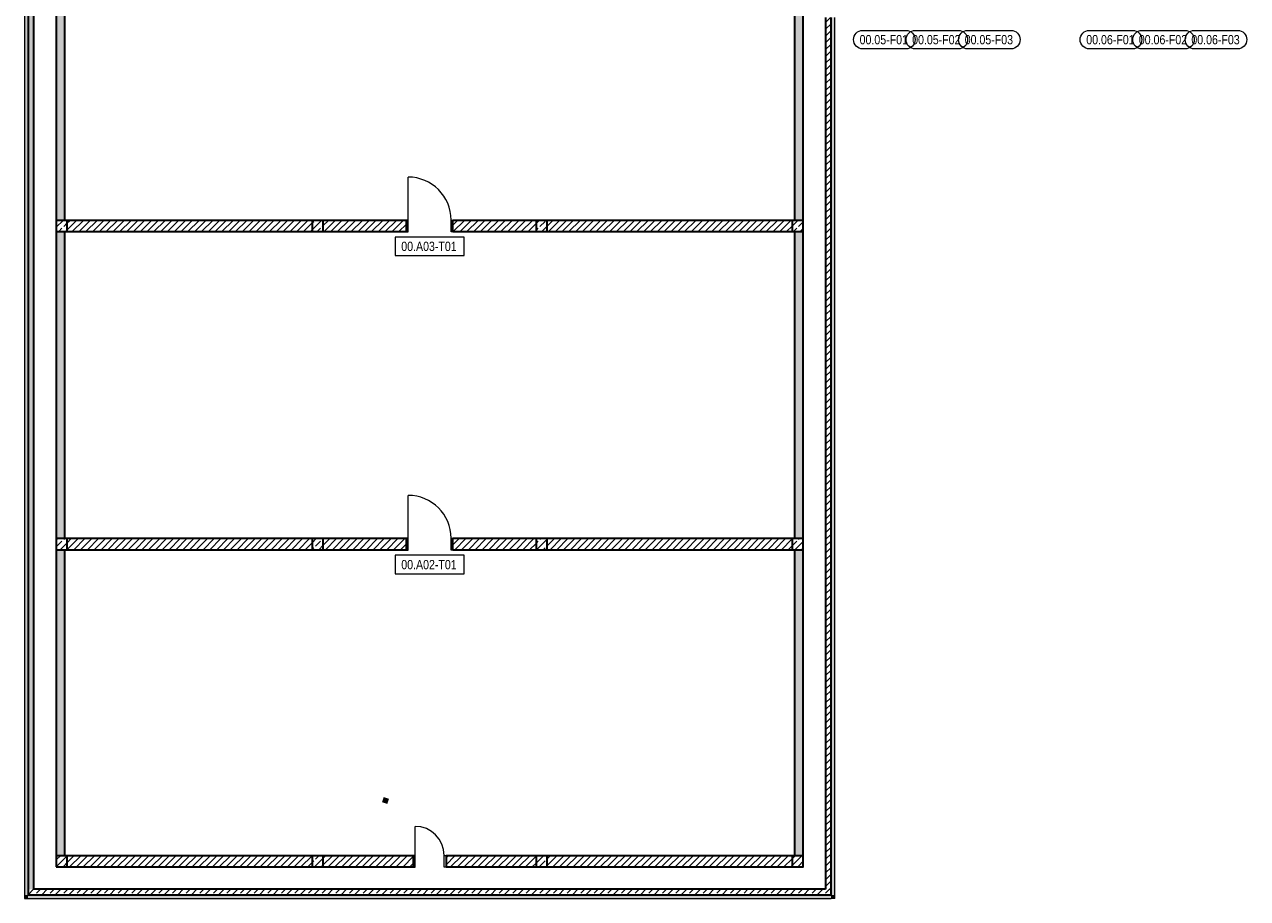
# Model space of a CAD drawing. Header units: metres. Extents: x -58265 to 590738, y -55036 to 35250.
# Tile 1 of 160: x -57225 to -24173, y -44725 to -21106. Entities that reach past the tile are written whole.
import ezdxf

# ---------------------------------------------------------------- set-up
doc = ezdxf.new("R2010")
doc.units = ezdxf.units.M
doc.header["$LTSCALE"] = 0.05
for name, color, linetype in [('0._Pikto für Layout_1_A_0_Extern_Lageplan', 7, 'Continuous'), ('0._Pikto für Layout_1_A_1_Bauteilschraffuren', 7, 'Continuous'), ('0._Pikto für Layout_1_A_1_Fenster_Text', 7, 'Continuous'), ('0._Pikto für Layout_1_A_1_Stützen', 7, 'Continuous'), ('0._Pikto für Layout_1_A_1_Türen', 7, 'Continuous'), ('0._Pikto für Layout_1_A_1_Türen_Text', 7, 'Continuous'), ('0._Pikto für Layout_1_A_1_Wände_Außen', 7, 'Continuous'), ('0._Pikto für Layout_1_A_1_Wände_Innen_Massiv', 7, 'Continuous')]:
    doc.layers.add(name, color=color, linetype=linetype)
doc.styles.add('ERSTELLTER_STIL_2', font='txt')
pattern_1 = [(45, (0, 0), (-183.8478, 183.8478), []), (45, (-91.92, 91.92), (-183.8478, 183.8478), [195, -65])]
pattern_2 = [(45, (0, 0), (-91.92388, 91.92388), [])]

msp = doc.modelspace()

# ---------------------------------------------------------------- hatches: boundary and pattern name
at = {"layer": '0._Pikto für Layout_1_A_1_Bauteilschraffuren', "linetype": 'Continuous', "lineweight": 18}
for points in [[(-57125, -44625), (-57125, -930), (-57225, -930), (-57225, -44625)], [(-36420, -18100), (-36420, -26400), (-36180, -26400), (-36180, -18100)], [(-56130, -19185), (-56370, -19185), (-56370, -26400), (-56130, -26400)], [(-35325, -44625), (-35325, -20915), (-35425, -20915), (-35425, -44625)], [(-56130, -35000), (-56130, -26700), (-56370, -26700), (-56370, -35000)], [(-36420, -26700), (-36420, -35000), (-36180, -35000), (-36180, -26700)], [(-56130, -43570), (-56130, -35300), (-56370, -35300), (-56370, -43570)], [(-36180, -43570), (-36180, -35300), (-36420, -35300), (-36420, -43570)], [(-57125, -44625), (-57225, -44725), (-57125, -44725)], [(-57225, -44625), (-57225, -44725), (-57125, -44625)], [(-35425, -44625), (-57125, -44625), (-57125, -44725), (-35425, -44725)], [(-35425, -44625), (-35425, -44725), (-35325, -44725)], [(-35425, -44625), (-35325, -44725), (-35325, -44625)]]:
    msp.add_hatch(color=9, dxfattribs=at).paths.add_polyline_path(points)
h = msp.add_hatch(dxfattribs=at)
h.set_pattern_fill('Beton__Stahlbeton_0001', color=9, style=0, pattern_type=2)
h.set_pattern_definition(pattern_1)
h.paths.add_polyline_path([(-56975, -44475), (-56975, -930), (-57125, -930), (-57125, -44475)])
h = msp.add_hatch(dxfattribs=at)
h.set_pattern_fill('Beton__Stahlbeton_0001', color=9, style=0, pattern_type=2)
h.set_pattern_definition(pattern_1)
h.paths.add_polyline_path([(-35425, -44475), (-35425, -20915), (-35575, -20915), (-35575, -44475)])
h = msp.add_hatch(dxfattribs=at)
h.set_pattern_fill('Beton__Stahlbeton_0001', color=9, style=0, pattern_type=2)
h.set_pattern_definition(pattern_1)
h.paths.add_polyline_path([(-56370, -26700), (-56070, -26700), (-56070, -26400), (-56370, -26400)])
h = msp.add_hatch(dxfattribs=at)
h.set_pattern_fill('MW_Kalksandstein_0001', color=9, style=0, pattern_type=2)
h.set_pattern_definition(pattern_2)
h.paths.add_polyline_path([(-56070, -26700), (-49450, -26700), (-49450, -26400), (-56070, -26400)])
h = msp.add_hatch(dxfattribs=at)
h.set_pattern_fill('Beton__Stahlbeton_0001', color=9, style=0, pattern_type=2)
h.set_pattern_definition(pattern_1)
h.paths.add_polyline_path([(-49450, -26700), (-49150, -26700), (-49150, -26400), (-49450, -26400)])
h = msp.add_hatch(dxfattribs=at)
h.set_pattern_fill('MW_Kalksandstein_0001', color=9, style=0, pattern_type=2)
h.set_pattern_definition(pattern_2)
h.paths.add_polyline_path([(-49150, -26700), (-46905, -26700), (-46905, -26400), (-49150, -26400)])
h = msp.add_hatch(dxfattribs=at)
h.set_pattern_fill('MW_Kalksandstein_0001', color=9, style=0, pattern_type=2)
h.set_pattern_definition(pattern_2)
h.paths.add_polyline_path([(-45645, -26700), (-43400, -26700), (-43400, -26400), (-45645, -26400)])
h = msp.add_hatch(dxfattribs=at)
h.set_pattern_fill('Beton__Stahlbeton_0001', color=9, style=0, pattern_type=2)
h.set_pattern_definition(pattern_1)
h.paths.add_polyline_path([(-43400, -26700), (-43100, -26700), (-43100, -26400), (-43400, -26400)])
h = msp.add_hatch(dxfattribs=at)
h.set_pattern_fill('MW_Kalksandstein_0001', color=9, style=0, pattern_type=2)
h.set_pattern_definition(pattern_2)
h.paths.add_polyline_path([(-43100, -26700), (-36480, -26700), (-36480, -26400), (-43100, -26400)])
h = msp.add_hatch(dxfattribs=at)
h.set_pattern_fill('Beton__Stahlbeton_0001', color=9, style=0, pattern_type=2)
h.set_pattern_definition(pattern_1)
h.paths.add_polyline_path([(-36480, -26700), (-36180, -26700), (-36180, -26400), (-36480, -26400)])
h = msp.add_hatch(dxfattribs=at)
h.set_pattern_fill('Beton__Stahlbeton_0001', color=9, style=0, pattern_type=2)
h.set_pattern_definition(pattern_1)
h.paths.add_polyline_path([(-56370, -35300), (-56070, -35300), (-56070, -35000), (-56370, -35000)])
h = msp.add_hatch(dxfattribs=at)
h.set_pattern_fill('MW_Kalksandstein_0001', color=9, style=0, pattern_type=2)
h.set_pattern_definition(pattern_2)
h.paths.add_polyline_path([(-56070, -35300), (-49450, -35300), (-49450, -35000), (-56070, -35000)])
h = msp.add_hatch(dxfattribs=at)
h.set_pattern_fill('Beton__Stahlbeton_0001', color=9, style=0, pattern_type=2)
h.set_pattern_definition(pattern_1)
h.paths.add_polyline_path([(-49450, -35300), (-49150, -35300), (-49150, -35000), (-49450, -35000)])
h = msp.add_hatch(dxfattribs=at)
h.set_pattern_fill('MW_Kalksandstein_0001', color=9, style=0, pattern_type=2)
h.set_pattern_definition(pattern_2)
h.paths.add_polyline_path([(-49150, -35300), (-46905, -35300), (-46905, -35000), (-49150, -35000)])
h = msp.add_hatch(dxfattribs=at)
h.set_pattern_fill('MW_Kalksandstein_0001', color=9, style=0, pattern_type=2)
h.set_pattern_definition(pattern_2)
h.paths.add_polyline_path([(-45645, -35300), (-43400, -35300), (-43400, -35000), (-45645, -35000)])
h = msp.add_hatch(dxfattribs=at)
h.set_pattern_fill('Beton__Stahlbeton_0001', color=9, style=0, pattern_type=2)
h.set_pattern_definition(pattern_1)
h.paths.add_polyline_path([(-43400, -35300), (-43100, -35300), (-43100, -35000), (-43400, -35000)])
h = msp.add_hatch(dxfattribs=at)
h.set_pattern_fill('MW_Kalksandstein_0001', color=9, style=0, pattern_type=2)
h.set_pattern_definition(pattern_2)
h.paths.add_polyline_path([(-43100, -35300), (-36480, -35300), (-36480, -35000), (-43100, -35000)])
h = msp.add_hatch(dxfattribs=at)
h.set_pattern_fill('Beton__Stahlbeton_0001', color=9, style=0, pattern_type=2)
h.set_pattern_definition(pattern_1)
h.paths.add_polyline_path([(-36480, -35300), (-36180, -35300), (-36180, -35000), (-36480, -35000)])
h = msp.add_hatch(dxfattribs=at)
h.set_pattern_fill('Beton__Stahlbeton_0001', color=9, style=0, pattern_type=2)
h.set_pattern_definition(pattern_1)
h.paths.add_polyline_path([(-56370, -43870), (-56070, -43870), (-56070, -43570), (-56370, -43570)])
h = msp.add_hatch(dxfattribs=at)
h.set_pattern_fill('MW_Kalksandstein_0001', color=9, style=0, pattern_type=2)
h.set_pattern_definition(pattern_2)
h.paths.add_polyline_path([(-56070, -43870), (-49450, -43870), (-49450, -43570), (-56070, -43570)])
h = msp.add_hatch(dxfattribs=at)
h.set_pattern_fill('Beton__Stahlbeton_0001', color=9, style=0, pattern_type=2)
h.set_pattern_definition(pattern_1)
h.paths.add_polyline_path([(-49450, -43870), (-49150, -43870), (-49150, -43570), (-49450, -43570)])
h = msp.add_hatch(dxfattribs=at)
h.set_pattern_fill('MW_Kalksandstein_0001', color=9, style=0, pattern_type=2)
h.set_pattern_definition(pattern_2)
h.paths.add_polyline_path([(-49150, -43570), (-49150, -43870), (-46718, -43870), (-46718, -43570)])
h = msp.add_hatch(dxfattribs=at)
h.set_pattern_fill('MW_Kalksandstein_0001', color=9, style=0, pattern_type=2)
h.set_pattern_definition(pattern_2)
h.paths.add_polyline_path([(-43400, -43570), (-45833, -43570), (-45833, -43870), (-43400, -43870)])
h = msp.add_hatch(dxfattribs=at)
h.set_pattern_fill('Beton__Stahlbeton_0001', color=9, style=0, pattern_type=2)
h.set_pattern_definition(pattern_1)
h.paths.add_polyline_path([(-43400, -43870), (-43100, -43870), (-43100, -43570), (-43400, -43570)])
h = msp.add_hatch(dxfattribs=at)
h.set_pattern_fill('MW_Kalksandstein_0001', color=9, style=0, pattern_type=2)
h.set_pattern_definition(pattern_2)
h.paths.add_polyline_path([(-43100, -43570), (-43100, -43870), (-36480, -43870), (-36480, -43570)])
h = msp.add_hatch(dxfattribs=at)
h.set_pattern_fill('Beton__Stahlbeton_0001', color=9, style=0, pattern_type=2)
h.set_pattern_definition(pattern_1)
h.paths.add_polyline_path([(-36480, -43870), (-36180, -43870), (-36180, -43570), (-36480, -43570)])
h = msp.add_hatch(dxfattribs=at)
h.set_pattern_fill('Beton__Stahlbeton_0001', color=9, style=0, pattern_type=2)
h.set_pattern_definition(pattern_1)
h.paths.add_polyline_path([(-56975, -44475), (-57125, -44625), (-56975, -44625)])
h = msp.add_hatch(dxfattribs=at)
h.set_pattern_fill('Beton__Stahlbeton_0001', color=9, style=0, pattern_type=2)
h.set_pattern_definition(pattern_1)
h.paths.add_polyline_path([(-57125, -44475), (-57125, -44625), (-56975, -44475)])
h = msp.add_hatch(dxfattribs=at)
h.set_pattern_fill('Beton__Stahlbeton_0001', color=9, style=0, pattern_type=2)
h.set_pattern_definition(pattern_1)
h.paths.add_polyline_path([(-35575, -44475), (-56975, -44475), (-56975, -44625), (-35575, -44625)])
h = msp.add_hatch(dxfattribs=at)
h.set_pattern_fill('Beton__Stahlbeton_0001', color=9, style=0, pattern_type=2)
h.set_pattern_definition(pattern_1)
h.paths.add_polyline_path([(-35575, -44625), (-35425, -44625), (-35575, -44475)])
h = msp.add_hatch(dxfattribs=at)
h.set_pattern_fill('Beton__Stahlbeton_0001', color=9, style=0, pattern_type=2)
h.set_pattern_definition(pattern_1)
h.paths.add_polyline_path([(-35575, -44475), (-35425, -44625), (-35425, -44475)])

# ---------------------------------------------------------------- linework, layer by layer
at = {"layer": '0._Pikto für Layout_1_A_0_Extern_Lageplan', "color": 9, "linetype": 'Continuous', "lineweight": 100}
msp.add_line((-47541, -42051), (-47407, -42095), dxfattribs=at)
at = {"layer": '0._Pikto für Layout_1_A_1_Fenster_Text', "color": 9, "linetype": 'Continuous', "lineweight": 13, "flags": 128}
for points in [[(-33407, -21765), (-34572, -21765, -1), (-34572, -21265), (-33407, -21265, -1)], [(-31987, -21765), (-33152, -21765, -1), (-33152, -21265), (-31987, -21265, -1)], [(-30567, -21765), (-31732, -21765, -1), (-31732, -21265), (-30567, -21265, -1)], [(-27282, -21765), (-28447, -21765, -1), (-28447, -21265), (-27282, -21265, -1)], [(-25862, -21765), (-27027, -21765, -1), (-27027, -21265), (-25862, -21265, -1)], [(-24442, -21765), (-25607, -21765, -1), (-25607, -21265), (-24442, -21265, -1)]]:
    msp.add_lwpolyline(points, format="xyb", close=True, dxfattribs=at)
at = {"layer": '0._Pikto für Layout_1_A_1_Stützen', "color": 9, "linetype": 'Continuous', "lineweight": 35, "flags": 128}
for points in [[(-56370, -26700), (-56070, -26700), (-56070, -26400), (-56370, -26400)], [(-49450, -26700), (-49150, -26700), (-49150, -26400), (-49450, -26400)], [(-43400, -26700), (-43100, -26700), (-43100, -26400), (-43400, -26400)], [(-36480, -26700), (-36180, -26700), (-36180, -26400), (-36480, -26400)], [(-56370, -35300), (-56070, -35300), (-56070, -35000), (-56370, -35000)], [(-49450, -35300), (-49150, -35300), (-49150, -35000), (-49450, -35000)], [(-43400, -35300), (-43100, -35300), (-43100, -35000), (-43400, -35000)], [(-36480, -35300), (-36180, -35300), (-36180, -35000), (-36480, -35000)], [(-56370, -43870), (-56070, -43870), (-56070, -43570), (-56370, -43570)], [(-49450, -43870), (-49150, -43870), (-49150, -43570), (-49450, -43570)], [(-43400, -43870), (-43100, -43870), (-43100, -43570), (-43400, -43570)], [(-36480, -43870), (-36180, -43870), (-36180, -43570), (-36480, -43570)]]:
    msp.add_lwpolyline(points, close=True, dxfattribs=at)
at = {"layer": '0._Pikto für Layout_1_A_1_Türen', "color": 9, "linetype": 'Continuous', "lineweight": 18}
for p, q in [((-46855, -26390), (-46855, -25230)), ((-46855, -26390), (-46905, -26390)), ((-46905, -26390), (-46905, -26710)), ((-46855, -26710), (-46855, -26390)), ((-45695, -26710), (-45695, -26390)), ((-45695, -26390), (-45645, -26390)), ((-45645, -26390), (-45645, -26710)), ((-46905, -26710), (-46855, -26710)), ((-45645, -26710), (-45695, -26710)), ((-46855, -34990), (-46855, -33830)), ((-46855, -34990), (-46905, -34990)), ((-46905, -34990), (-46905, -35310)), ((-46855, -35310), (-46855, -34990)), ((-45695, -35310), (-45695, -34990)), ((-45695, -34990), (-45645, -34990)), ((-45645, -34990), (-45645, -35310)), ((-46905, -35310), (-46855, -35310)), ((-45645, -35310), (-45695, -35310)), ((-46668, -43560), (-46668, -42775)), ((-46668, -43560), (-46718, -43560)), ((-46718, -43560), (-46718, -43880)), ((-46668, -43880), (-46668, -43560)), ((-45882, -43880), (-45882, -43560)), ((-45882, -43560), (-45833, -43560)), ((-45833, -43560), (-45833, -43880)), ((-46718, -43880), (-46668, -43880)), ((-45833, -43880), (-45882, -43880))]:
    msp.add_line(p, q, dxfattribs=at)
at = {"layer": '0._Pikto für Layout_1_A_1_Türen', "color": 9, "linetype": 'Continuous', "lineweight": 35}
for p, q in [((-46905, -26700), (-46905, -26400)), ((-46905, -26700), (-46905, -26400)), ((-45645, -26700), (-45645, -26400)), ((-45645, -26700), (-45645, -26400)), ((-46905, -35300), (-46905, -35000)), ((-46905, -35300), (-46905, -35000)), ((-45645, -35300), (-45645, -35000)), ((-45645, -35300), (-45645, -35000)), ((-46718, -43570), (-46718, -43870)), ((-46718, -43570), (-46718, -43870)), ((-45833, -43570), (-45833, -43870)), ((-45833, -43570), (-45833, -43870))]:
    msp.add_line(p, q, dxfattribs=at)
at = {"layer": '0._Pikto für Layout_1_A_1_Türen', "color": 9, "linetype": 'Continuous', "lineweight": 13}
for centre, radius in [((-46855, -26390), 1160), ((-46855, -34990), 1160), ((-46668, -43560), 785)]:
    msp.add_arc(centre, radius, 0, 90, dxfattribs=at)
at = {"layer": '0._Pikto für Layout_1_A_1_Türen_Text', "color": 9, "linetype": 'Continuous', "lineweight": 13, "flags": 128}
for points in [[(-47208, -26850), (-47208, -27350), (-45342, -27350), (-45342, -26850)], [(-47208, -35450), (-47208, -35950), (-45342, -35950), (-45342, -35450)]]:
    msp.add_lwpolyline(points, close=True, dxfattribs=at)
at = {"layer": '0._Pikto für Layout_1_A_1_Wände_Außen', "color": 9, "linetype": 'Continuous', "lineweight": 35}
for p, q in [((-57125, -930), (-57125, -44475)), ((-35425, -44475), (-35425, -20915)), ((-57125, -44475), (-57125, -44625)), ((-35425, -44625), (-35425, -44475)), ((-57125, -44625), (-56975, -44625)), ((-57125, -44625), (-56975, -44625)), ((-56975, -44625), (-35575, -44625)), ((-35575, -44625), (-35425, -44625)), ((-35575, -44625), (-35425, -44625))]:
    msp.add_line(p, q, dxfattribs=at)
at = {"layer": '0._Pikto für Layout_1_A_1_Wände_Außen', "color": 9, "linetype": 'Continuous', "lineweight": 18, "flags": 128}
for points in [[(-57225, -930), (-57225, -44725)], [(-35325, -44725), (-35325, -20915)], [(-57125, -44725), (-35425, -44725)]]:
    msp.add_lwpolyline(points, dxfattribs=at)
at = {"layer": '0._Pikto für Layout_1_A_1_Wände_Außen', "color": 9, "linetype": 'Continuous', "lineweight": 35, "flags": 128}
for points in [[(-56975, -44475), (-56975, -930)], [(-35575, -20915), (-35575, -44475)], [(-35575, -44475), (-56975, -44475)]]:
    msp.add_lwpolyline(points, dxfattribs=at)
at = {"layer": '0._Pikto für Layout_1_A_1_Wände_Außen', "color": 9, "linetype": 'Continuous', "lineweight": 13, "flags": 128}
for points in [[(-57225, -44725), (-57125, -44725)], [(-35325, -44725), (-35425, -44725)]]:
    msp.add_lwpolyline(points, dxfattribs=at)
at = {"layer": '0._Pikto für Layout_1_A_1_Wände_Innen_Massiv', "color": 9, "linetype": 'Continuous', "lineweight": 35}
for p, q in [((-46905, -26700), (-46905, -26400)), ((-45645, -26700), (-45645, -26400)), ((-46905, -35300), (-46905, -35000)), ((-45645, -35300), (-45645, -35000)), ((-46718, -43570), (-46718, -43870)), ((-45833, -43570), (-45833, -43870))]:
    msp.add_line(p, q, dxfattribs=at)
at = {"layer": '0._Pikto für Layout_1_A_1_Wände_Innen_Massiv', "color": 9, "linetype": 'Continuous', "lineweight": 35, "flags": 128}
for points in [[(-36420, -18100), (-36420, -26400)], [(-36180, -26400), (-36180, -18100)], [(-56370, -19185), (-56370, -26400)], [(-56130, -26400), (-56130, -19185)], [(-49450, -26400), (-56070, -26400)], [(-46905, -26400), (-49150, -26400)], [(-43400, -26400), (-45645, -26400)], [(-36480, -26400), (-43100, -26400)], [(-56370, -26700), (-56370, -35000)], [(-56130, -35000), (-56130, -26700)], [(-56070, -26700), (-49450, -26700)], [(-49150, -26700), (-46905, -26700)], [(-45645, -26700), (-43400, -26700)], [(-43100, -26700), (-36480, -26700)], [(-36420, -26700), (-36420, -35000)], [(-36180, -35000), (-36180, -26700)], [(-49450, -35000), (-56070, -35000)], [(-46905, -35000), (-49150, -35000)], [(-43400, -35000), (-45645, -35000)], [(-36480, -35000), (-43100, -35000)], [(-56370, -35300), (-56370, -43570)], [(-56130, -43570), (-56130, -35300)], [(-56070, -35300), (-49450, -35300)], [(-49150, -35300), (-46905, -35300)], [(-45645, -35300), (-43400, -35300)], [(-43100, -35300), (-36480, -35300)], [(-36420, -35300), (-36420, -43570)], [(-36180, -43570), (-36180, -35300)], [(-49450, -43570), (-56070, -43570)], [(-46718, -43570), (-49150, -43570)], [(-43400, -43570), (-45833, -43570)], [(-36480, -43570), (-43100, -43570)], [(-56070, -43870), (-49450, -43870)], [(-49150, -43870), (-46718, -43870)], [(-45833, -43870), (-43400, -43870)], [(-43100, -43870), (-36480, -43870)]]:
    msp.add_lwpolyline(points, dxfattribs=at)

# ---------------------------------------------------------------- texts
at = {"layer": '0._Pikto für Layout_1_A_1_Fenster_Text', "color": 9, "linetype": 'Continuous', "lineweight": 18, "char_height": 250, "attachment_point": 7, "style": 'ERSTELLTER_STIL_2'}
for s, insert in [('\\A1;{\\pql;\\pt0;\\fSwis721 Cn BT|b0|i0|c0|p0;\\W1.000000;00.05-F01\\fSwis721 Cn BT|b0|i0|c0|p0;\\W1.000000;\\fSwis721 Cn BT|b0|i0|c0|p0;\\W1.000000;\\fSwis721 Cn BT|b0|i0|c0|p0;\\W1.000000;}', (-34656, -21645)), ('\\A1;{\\pql;\\pt0;\\fSwis721 Cn BT|b0|i0|c0|p0;\\W1.000000;00.05-F02\\fSwis721 Cn BT|b0|i0|c0|p0;\\W1.000000;\\fSwis721 Cn BT|b0|i0|c0|p0;\\W1.000000;\\fSwis721 Cn BT|b0|i0|c0|p0;\\W1.000000;}', (-33236, -21645)), ('\\A1;{\\pql;\\pt0;\\fSwis721 Cn BT|b0|i0|c0|p0;\\W1.000000;00.05-F03\\fSwis721 Cn BT|b0|i0|c0|p0;\\W1.000000;\\fSwis721 Cn BT|b0|i0|c0|p0;\\W1.000000;\\fSwis721 Cn BT|b0|i0|c0|p0;\\W1.000000;}', (-31816, -21645)), ('\\A1;{\\pql;\\pt0;\\fSwis721 Cn BT|b0|i0|c0|p0;\\W1.000000;00.06-F01\\fSwis721 Cn BT|b0|i0|c0|p0;\\W1.000000;\\fSwis721 Cn BT|b0|i0|c0|p0;\\W1.000000;\\fSwis721 Cn BT|b0|i0|c0|p0;\\W1.000000;}', (-28531, -21645)), ('\\A1;{\\pql;\\pt0;\\fSwis721 Cn BT|b0|i0|c0|p0;\\W1.000000;00.06-F02\\fSwis721 Cn BT|b0|i0|c0|p0;\\W1.000000;\\fSwis721 Cn BT|b0|i0|c0|p0;\\W1.000000;\\fSwis721 Cn BT|b0|i0|c0|p0;\\W1.000000;}', (-27111, -21645)), ('\\A1;{\\pql;\\pt0;\\fSwis721 Cn BT|b0|i0|c0|p0;\\W1.000000;00.06-F03\\fSwis721 Cn BT|b0|i0|c0|p0;\\W1.000000;\\fSwis721 Cn BT|b0|i0|c0|p0;\\W1.000000;\\fSwis721 Cn BT|b0|i0|c0|p0;\\W1.000000;}', (-25691, -21645))]:
    msp.add_mtext(s, dxfattribs=dict(at, insert=insert))
at = {"layer": '0._Pikto für Layout_1_A_1_Türen_Text', "color": 9, "linetype": 'Continuous', "lineweight": 18, "char_height": 250, "attachment_point": 7, "style": 'ERSTELLTER_STIL_2'}
for s, insert in [('\\A1;{\\pql;\\pt0;\\fSwis721 Cn BT|b0|i0|c0|p0;\\W1.000000;00.A03-T01\\fSwis721 Cn BT|b0|i0|c0|p0;\\W1.000000;\\fSwis721 Cn BT|b0|i0|c0|p0;\\W1.000000;\\fSwis721 Cn BT|b0|i0|c0|p0;\\W1.000000;}', (-47042, -27230)), ('\\A1;{\\pql;\\pt0;\\fSwis721 Cn BT|b0|i0|c0|p0;\\W1.000000;00.A02-T01\\fSwis721 Cn BT|b0|i0|c0|p0;\\W1.000000;\\fSwis721 Cn BT|b0|i0|c0|p0;\\W1.000000;\\fSwis721 Cn BT|b0|i0|c0|p0;\\W1.000000;}', (-47042, -35830))]:
    msp.add_mtext(s, dxfattribs=dict(at, insert=insert))

doc.saveas('drawing.dxf')
